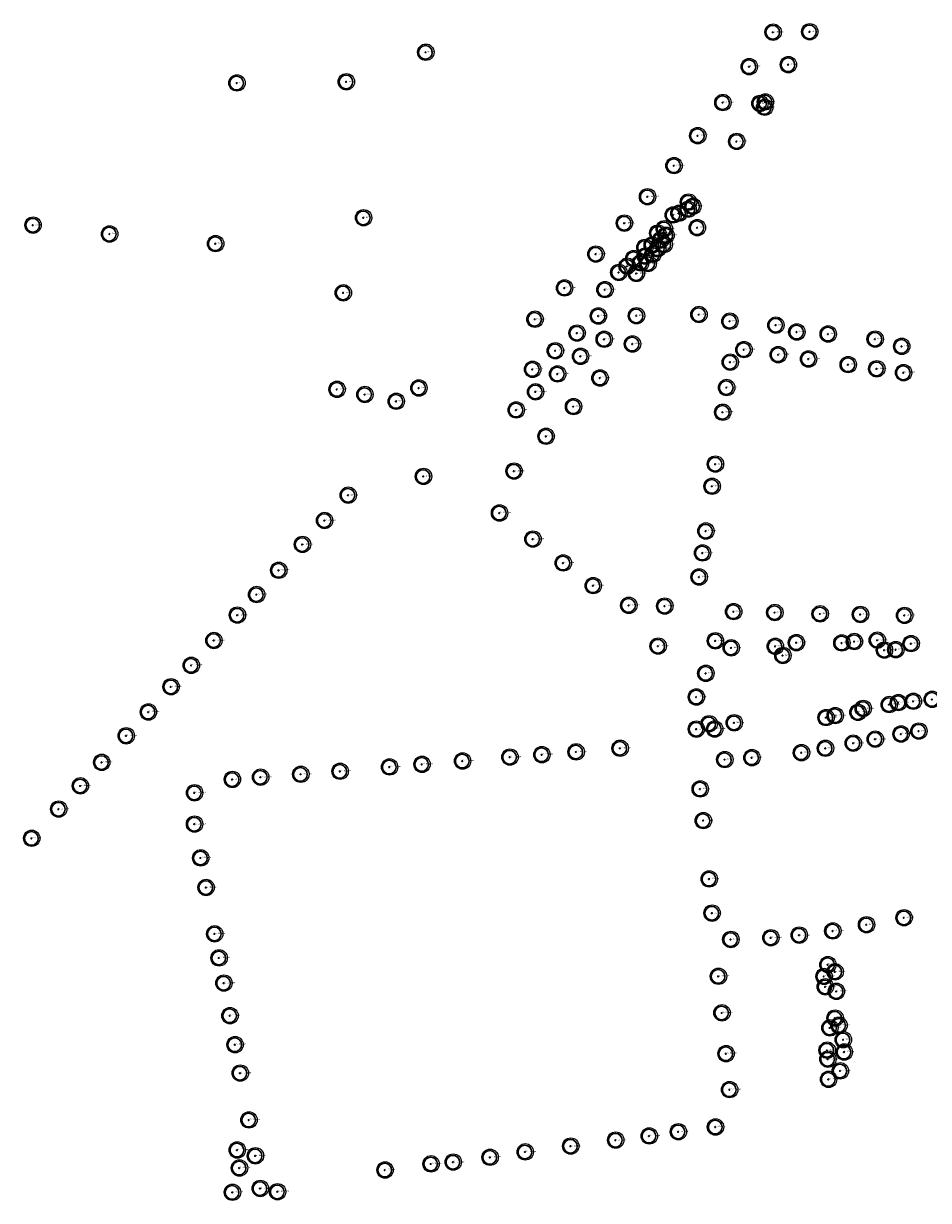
# Model space of a CAD drawing. Header units: metres. Extents: x 122855 to 145045, y 475575 to 480107.
# Tile 10 of 16: x 143686 to 144017, y 477922 to 478352. Entities that reach past the tile are written whole.
import ezdxf

# ---------------------------------------------------------------- set-up
doc = ezdxf.new("R2010")
doc.units = ezdxf.units.M
doc.header["$MEASUREMENT"] = 0
for name, color, linetype in [('0 - 6 meter', 52, 'Continuous'), ('12 - 15 meter', 65, 'Continuous'), ('15 - 18 meter', 83, 'Continuous'), ('18 - 24 meter', 58, 'Continuous'), ('20210609Boombeheer_Boombe', 7, 'Continuous'), ('24 meter en meer', 96, 'Continuous'), ('6 - 9 meter', 60, 'Continuous'), ('9 - 12 meter', 60, 'Continuous'), ('Hoogte onbekent', 10, 'Continuous')]:
    doc.layers.add(name, color=color, linetype=linetype)
doc.styles.get("Standard").update_dxf_attribs({"font": 'arial.ttf'})

# ---------------------------------------------------------------- blocks, each defined once
blk = doc.blocks.new('SGR-BOOM_01')
at = {"lineweight": 30, "ltscale": 0.1}
h = blk.add_hatch(color=7, dxfattribs=at)
edge = h.paths.add_edge_path()
edge.add_arc((0, 0), 0.15, 0, 360)
at = {"color": 7, "lineweight": 30}
for radius in [2.5, 0.045]:
    blk.add_circle((0, 0), radius, dxfattribs=at)
at = {"color": 7, "lineweight": 30, "ltscale": 0.1}
blk.add_circle((0, 0), 0.15, dxfattribs=at)
blk = doc.blocks.new('Cirkel 6meter')
blk.add_circle((0.13, 0.05), 3)

msp = doc.modelspace()

# ---------------------------------------------------------------- block references
at = {"layer": '20210609Boombeheer_Boombe'}
for name, p in [('Cirkel 6meter', (143960.284, 478349.257)), ('SGR-BOOM_01', (143960.284, 478349.257)), ('Cirkel 6meter', (143973.675, 478349.405)), ('SGR-BOOM_01', (143973.675, 478349.405)), ('Cirkel 6meter', (143833.287, 478341.925)), ('SGR-BOOM_01', (143833.287, 478341.925)), ('Cirkel 6meter', (143951.546, 478336.637)), ('SGR-BOOM_01', (143951.546, 478336.637)), ('Cirkel 6meter', (143965.862, 478337.386)), ('SGR-BOOM_01', (143965.862, 478337.386)), ('Cirkel 6meter', (143764.229, 478330.707)), ('SGR-BOOM_01', (143764.229, 478330.707)), ('Cirkel 6meter', (143804.22488, 478331.1166)), ('SGR-BOOM_01', (143804.22488, 478331.1166)), ('Cirkel 6meter', (143941.908, 478323.526)), ('SGR-BOOM_01', (143941.908, 478323.526)), ('Cirkel 6meter', (143955.444, 478323.2)), ('SGR-BOOM_01', (143955.444, 478323.2)), ('Cirkel 6meter', (143957.197, 478321.797)), ('Cirkel 6meter', (143957.468, 478323.765)), ('SGR-BOOM_01', (143957.197, 478321.797)), ('SGR-BOOM_01', (143957.468, 478323.765)), ('Cirkel 6meter', (143932.738, 478311.415)), ('SGR-BOOM_01', (143932.738, 478311.415)), ('Cirkel 6meter', (143946.966, 478309.313)), ('SGR-BOOM_01', (143946.966, 478309.313)), ('Cirkel 6meter', (143924.047, 478300.481)), ('SGR-BOOM_01', (143924.047, 478300.481)), ('Cirkel 6meter', (143914.359, 478289.091)), ('SGR-BOOM_01', (143914.359, 478289.091)), ('Cirkel 6meter', (143929.329, 478287.132)), ('SGR-BOOM_01', (143929.329, 478287.132)), ('Cirkel 6meter', (143923.776, 478282.44)), ('SGR-BOOM_01', (143923.776, 478282.44)), ('Cirkel 6meter', (143925.836, 478283.048)), ('SGR-BOOM_01', (143925.836, 478283.048)), ('Cirkel 6meter', (143929.194, 478284.526)), ('SGR-BOOM_01', (143929.194, 478284.526)), ('Cirkel 6meter', (143930.945, 478285.586)), ('SGR-BOOM_01', (143930.945, 478285.586)), ('Cirkel 6meter', (143689.65774, 478278.71774)), ('SGR-BOOM_01', (143689.65774, 478278.71774)), ('Cirkel 6meter', (143810.532, 478281.424)), ('SGR-BOOM_01', (143810.532, 478281.424)), ('Cirkel 6meter', (143905.911, 478279.449)), ('SGR-BOOM_01', (143905.911, 478279.449)), ('Cirkel 6meter', (143932.57, 478277.785)), ('Cirkel 6meter', (143717.66359, 478275.46706)), ('SGR-BOOM_01', (143717.66359, 478275.46706)), ('Cirkel 6meter', (143918.096, 478275.827)), ('SGR-BOOM_01', (143918.096, 478275.827)), ('Cirkel 6meter', (143919.127, 478273.245)), ('Cirkel 6meter', (143920.505, 478277.383)), ('SGR-BOOM_01', (143920.505, 478277.383)), ('Cirkel 6meter', (143921.133, 478274.998)), ('SGR-BOOM_01', (143921.133, 478274.998)), ('SGR-BOOM_01', (143932.57, 478277.785)), ('Cirkel 6meter', (143756.42164, 478271.96633)), ('SGR-BOOM_01', (143756.42164, 478271.96633)), ('Cirkel 6meter', (143913.391, 478270.571)), ('SGR-BOOM_01', (143913.391, 478270.571)), ('Cirkel 6meter', (143916.071, 478271.466)), ('SGR-BOOM_01', (143916.071, 478271.466)), ('Cirkel 6meter', (143918.052, 478270.119)), ('SGR-BOOM_01', (143918.052, 478270.119)), ('SGR-BOOM_01', (143919.127, 478273.245)), ('Cirkel 6meter', (143920.429, 478271.603)), ('SGR-BOOM_01', (143920.429, 478271.603)), ('Cirkel 6meter', (143895.502, 478268.135)), ('SGR-BOOM_01', (143895.502, 478268.135)), ('Cirkel 6meter', (143909.317, 478266.455)), ('SGR-BOOM_01', (143909.317, 478266.455)), ('Cirkel 6meter', (143911.802, 478264.925)), ('Cirkel 6meter', (143913.546, 478267.399)), ('SGR-BOOM_01', (143913.546, 478267.399)), ('Cirkel 6meter', (143914.567, 478264.686)), ('Cirkel 6meter', (143916.324, 478268.077)), ('SGR-BOOM_01', (143916.324, 478268.077)), ('Cirkel 6meter', (143903.872, 478261.416)), ('SGR-BOOM_01', (143903.872, 478261.416)), ('Cirkel 6meter', (143906.917, 478263.709)), ('SGR-BOOM_01', (143906.917, 478263.709)), ('Cirkel 6meter', (143910.3, 478261.059)), ('SGR-BOOM_01', (143910.3, 478261.059)), ('SGR-BOOM_01', (143911.802, 478264.925)), ('SGR-BOOM_01', (143914.567, 478264.686)), ('Cirkel 6meter', (143803.125, 478253.978)), ('SGR-BOOM_01', (143803.125, 478253.978)), ('Cirkel 6meter', (143884.028, 478255.76)), ('SGR-BOOM_01', (143884.028, 478255.76)), ('Cirkel 6meter', (143898.804, 478255.161)), ('SGR-BOOM_01', (143898.804, 478255.161)), ('Cirkel 6meter', (143873.207, 478244.334)), ('SGR-BOOM_01', (143873.207, 478244.334)), ('Cirkel 6meter', (143896.399, 478245.513)), ('SGR-BOOM_01', (143896.399, 478245.513)), ('Cirkel 6meter', (143910.317, 478245.603)), ('SGR-BOOM_01', (143910.317, 478245.603)), ('Cirkel 6meter', (143933.18, 478246.051)), ('SGR-BOOM_01', (143933.18, 478246.051)), ('Cirkel 6meter', (143944.474, 478243.6)), ('Cirkel 6meter', (143888.597, 478239.254)), ('SGR-BOOM_01', (143944.474, 478243.6)), ('Cirkel 6meter', (143961.32, 478242.157)), ('SGR-BOOM_01', (143961.32, 478242.157)), ('Cirkel 6meter', (143968.965, 478239.66)), ('SGR-BOOM_01', (143968.965, 478239.66)), ('Cirkel 6meter', (143980.43, 478238.916)), ('SGR-BOOM_01', (143888.597, 478239.254)), ('Cirkel 6meter', (143898.517, 478237.006)), ('SGR-BOOM_01', (143898.517, 478237.006)), ('Cirkel 6meter', (143908.855, 478235.281)), ('SGR-BOOM_01', (143908.855, 478235.281)), ('SGR-BOOM_01', (143980.43, 478238.916)), ('Cirkel 6meter', (143997.607, 478237.08)), ('SGR-BOOM_01', (143997.607, 478237.08)), ('Cirkel 6meter', (143880.647, 478232.815)), ('SGR-BOOM_01', (143880.647, 478232.815)), ('Cirkel 6meter', (143889.87, 478230.769)), ('SGR-BOOM_01', (143889.87, 478230.769)), ('Cirkel 6meter', (143949.628, 478233.219)), ('SGR-BOOM_01', (143949.628, 478233.219)), ('Cirkel 6meter', (143962.18, 478231.373)), ('SGR-BOOM_01', (143962.18, 478231.373)), ('Cirkel 6meter', (144007.323, 478234.413)), ('SGR-BOOM_01', (144007.323, 478234.413)), ('Cirkel 6meter', (143872.342, 478225.999)), ('Cirkel 6meter', (143944.607, 478228.636)), ('SGR-BOOM_01', (143944.607, 478228.636)), ('Cirkel 6meter', (143973.241, 478229.795)), ('SGR-BOOM_01', (143973.241, 478229.795)), ('Cirkel 6meter', (143987.741, 478227.73)), ('SGR-BOOM_01', (143987.741, 478227.73)), ('Cirkel 6meter', (143998.191, 478226.206)), ('SGR-BOOM_01', (143872.342, 478225.999)), ('Cirkel 6meter', (143881.481, 478224.318)), ('SGR-BOOM_01', (143881.481, 478224.318)), ('Cirkel 6meter', (143896.985, 478222.853)), ('SGR-BOOM_01', (143896.985, 478222.853)), ('SGR-BOOM_01', (143998.191, 478226.206)), ('Cirkel 6meter', (144008.005, 478224.778)), ('SGR-BOOM_01', (144008.005, 478224.778)), ('Cirkel 6meter', (143800.817, 478218.689)), ('SGR-BOOM_01', (143800.817, 478218.689)), ('Cirkel 6meter', (143830.766, 478219.181)), ('SGR-BOOM_01', (143830.766, 478219.181)), ('Cirkel 6meter', (143873.422, 478217.79)), ('Cirkel 6meter', (143943.287, 478219.355)), ('SGR-BOOM_01', (143943.287, 478219.355)), ('Cirkel 6meter', (143811.007, 478216.808)), ('SGR-BOOM_01', (143811.007, 478216.808)), ('Cirkel 6meter', (143822.473, 478214.338)), ('SGR-BOOM_01', (143822.473, 478214.338)), ('SGR-BOOM_01', (143873.422, 478217.79)), ('Cirkel 6meter', (143866.347, 478211.163)), ('SGR-BOOM_01', (143866.347, 478211.163)), ('Cirkel 6meter', (143887.305, 478212.397)), ('SGR-BOOM_01', (143887.305, 478212.397)), ('Cirkel 6meter', (143941.867, 478210.331)), ('SGR-BOOM_01', (143941.867, 478210.331)), ('Cirkel 6meter', (143877.266, 478201.541)), ('SGR-BOOM_01', (143877.266, 478201.541)), ('Cirkel 6meter', (143865.553, 478188.81)), ('SGR-BOOM_01', (143865.553, 478188.81)), ('Cirkel 6meter', (143939.196, 478191.365)), ('SGR-BOOM_01', (143939.196, 478191.365)), ('Cirkel 6meter', (143832.42869, 478186.87372)), ('SGR-BOOM_01', (143832.42869, 478186.87372)), ('Cirkel 6meter', (143937.978, 478183.276)), ('Cirkel 6meter', (143804.912, 478180.003)), ('SGR-BOOM_01', (143804.912, 478180.003)), ('SGR-BOOM_01', (143937.978, 478183.276)), ('Cirkel 6meter', (143796.269, 478170.752)), ('SGR-BOOM_01', (143796.269, 478170.752)), ('Cirkel 6meter', (143860.24, 478173.491)), ('SGR-BOOM_01', (143860.24, 478173.491)), ('Cirkel 6meter', (143935.717, 478166.899)), ('SGR-BOOM_01', (143935.717, 478166.899)), ('Cirkel 6meter', (143788.176, 478162.005)), ('SGR-BOOM_01', (143788.176, 478162.005)), ('Cirkel 6meter', (143872.462, 478163.953)), ('SGR-BOOM_01', (143872.462, 478163.953)), ('Cirkel 6meter', (143934.49, 478158.904)), ('SGR-BOOM_01', (143934.49, 478158.904)), ('Cirkel 6meter', (143883.556, 478155.239)), ('SGR-BOOM_01', (143883.556, 478155.239)), ('Cirkel 6meter', (143779.512, 478152.56)), ('SGR-BOOM_01', (143779.512, 478152.56)), ('Cirkel 6meter', (143933.238, 478150.095)), ('SGR-BOOM_01', (143933.238, 478150.095)), ('Cirkel 6meter', (143894.498, 478146.951)), ('SGR-BOOM_01', (143894.498, 478146.951)), ('Cirkel 6meter', (143771.429, 478143.687)), ('SGR-BOOM_01', (143771.429, 478143.687)), ('Cirkel 6meter', (143764.395, 478136.18)), ('SGR-BOOM_01', (143764.395, 478136.18)), ('Cirkel 6meter', (143907.526, 478139.733)), ('SGR-BOOM_01', (143907.526, 478139.733)), ('Cirkel 6meter', (143920.667, 478139.48)), ('SGR-BOOM_01', (143920.667, 478139.48)), ('Cirkel 6meter', (143945.853, 478137.45)), ('SGR-BOOM_01', (143945.853, 478137.45)), ('Cirkel 6meter', (143960.908, 478137.118)), ('SGR-BOOM_01', (143960.908, 478137.118)), ('Cirkel 6meter', (143977.493, 478136.627)), ('SGR-BOOM_01', (143977.493, 478136.627)), ('Cirkel 6meter', (143992.224, 478136.401)), ('SGR-BOOM_01', (143992.224, 478136.401)), ('Cirkel 6meter', (144008.376, 478136.062)), ('SGR-BOOM_01', (144008.376, 478136.062)), ('Cirkel 6meter', (143998.395, 478127.003)), ('Cirkel 6meter', (143755.795, 478126.892)), ('SGR-BOOM_01', (143755.795, 478126.892)), ('Cirkel 6meter', (143918.243, 478124.859)), ('SGR-BOOM_01', (143918.243, 478124.859)), ('Cirkel 6meter', (143939.18, 478126.778)), ('SGR-BOOM_01', (143939.18, 478126.778)), ('Cirkel 6meter', (143944.974, 478124.207)), ('SGR-BOOM_01', (143944.974, 478124.207)), ('Cirkel 6meter', (143961.089, 478124.767)), ('SGR-BOOM_01', (143961.089, 478124.767)), ('Cirkel 6meter', (143968.805, 478126.099)), ('SGR-BOOM_01', (143968.805, 478126.099)), ('Cirkel 6meter', (143985.428, 478126.006)), ('SGR-BOOM_01', (143985.428, 478126.006)), ('Cirkel 6meter', (143990.002, 478126.51)), ('SGR-BOOM_01', (143990.002, 478126.51)), ('SGR-BOOM_01', (143998.395, 478127.003)), ('Cirkel 6meter', (144000.989, 478123.384)), ('SGR-BOOM_01', (144000.989, 478123.384)), ('Cirkel 6meter', (144005.163, 478123.539)), ('SGR-BOOM_01', (144005.163, 478123.539)), ('Cirkel 6meter', (144010.744, 478125.753)), ('SGR-BOOM_01', (144010.744, 478125.753)), ('Cirkel 6meter', (143963.85, 478121.415)), ('SGR-BOOM_01', (143963.85, 478121.415)), ('Cirkel 6meter', (143747.527, 478117.807)), ('SGR-BOOM_01', (143747.527, 478117.807)), ('Cirkel 6meter', (143935.68751, 478114.8875)), ('SGR-BOOM_01', (143935.68751, 478114.8875)), ('Cirkel 6meter', (143740.122, 478109.975)), ('SGR-BOOM_01', (143740.122, 478109.975)), ('Cirkel 6meter', (143932.22252, 478106.22499)), ('SGR-BOOM_01', (143932.22252, 478106.22499)), ('Cirkel 6meter', (143993.2272, 478102.04846)), ('SGR-BOOM_01', (143993.2272, 478102.04846)), ('Cirkel 6meter', (144002.75562, 478103.47772)), ('SGR-BOOM_01', (144002.75562, 478103.47772)), ('Cirkel 6meter', (144006.0906, 478104.19234)), ('SGR-BOOM_01', (144006.0906, 478104.19234)), ('Cirkel 6meter', (144011.56941, 478104.66876)), ('SGR-BOOM_01', (144011.56941, 478104.66876)), ('Cirkel 6meter', (144018.47753, 478105.38342)), ('SGR-BOOM_01', (144018.47753, 478105.38342)), ('Cirkel 6meter', (143731.844, 478100.75)), ('SGR-BOOM_01', (143731.844, 478100.75)), ('Cirkel 6meter', (143979.64923, 478098.71351)), ('SGR-BOOM_01', (143979.64923, 478098.71351)), ('Cirkel 6meter', (143982.98416, 478099.42814)), ('SGR-BOOM_01', (143982.98416, 478099.42814)), ('Cirkel 6meter', (143991.32153, 478100.61918)), ('SGR-BOOM_01', (143991.32153, 478100.61918)), ('Cirkel 6meter', (143932.235, 478094.488)), ('SGR-BOOM_01', (143932.235, 478094.488)), ('Cirkel 6meter', (143936.89596, 478096.45049)), ('SGR-BOOM_01', (143936.89596, 478096.45049)), ('Cirkel 6meter', (143938.9207, 478094.54479)), ('SGR-BOOM_01', (143938.9207, 478094.54479)), ('Cirkel 6meter', (143946.06154, 478096.80781)), ('SGR-BOOM_01', (143946.06154, 478096.80781)), ('Cirkel 6meter', (144007.073, 478092.699)), ('Cirkel 6meter', (144013.587, 478093.769)), ('SGR-BOOM_01', (144013.587, 478093.769)), ('Cirkel 6meter', (143723.731, 478092.049)), ('SGR-BOOM_01', (143723.731, 478092.049)), ('Cirkel 6meter', (143989.608, 478089.365)), ('SGR-BOOM_01', (143989.608, 478089.365)), ('Cirkel 6meter', (143997.646, 478090.826)), ('SGR-BOOM_01', (143997.646, 478090.826)), ('SGR-BOOM_01', (144007.073, 478092.699)), ('Cirkel 6meter', (143864.053, 478084.281)), ('Cirkel 6meter', (143875.735, 478085.153)), ('SGR-BOOM_01', (143875.735, 478085.153)), ('Cirkel 6meter', (143888.258, 478086.172)), ('SGR-BOOM_01', (143888.258, 478086.172)), ('Cirkel 6meter', (143904.339, 478087.51)), ('SGR-BOOM_01', (143904.339, 478087.51)), ('Cirkel 6meter', (143952.543, 478084.066)), ('Cirkel 6meter', (143970.658, 478085.878)), ('SGR-BOOM_01', (143970.658, 478085.878)), ('Cirkel 6meter', (143979.441, 478087.487)), ('SGR-BOOM_01', (143979.441, 478087.487)), ('Cirkel 6meter', (143714.77, 478082.337)), ('SGR-BOOM_01', (143714.77, 478082.337)), ('Cirkel 6meter', (143820.038, 478080.669)), ('SGR-BOOM_01', (143820.038, 478080.669)), ('Cirkel 6meter', (143831.903, 478081.629)), ('SGR-BOOM_01', (143831.903, 478081.629)), ('Cirkel 6meter', (143846.734, 478082.836)), ('SGR-BOOM_01', (143846.734, 478082.836)), ('SGR-BOOM_01', (143864.053, 478084.281)), ('Cirkel 6meter', (143942.618, 478083.363)), ('SGR-BOOM_01', (143942.618, 478083.363)), ('SGR-BOOM_01', (143952.543, 478084.066)), ('Cirkel 6meter', (143762.563, 478076.098)), ('SGR-BOOM_01', (143762.563, 478076.098)), ('Cirkel 6meter', (143772.879, 478076.921)), ('SGR-BOOM_01', (143772.879, 478076.921)), ('Cirkel 6meter', (143787.581, 478078.003)), ('SGR-BOOM_01', (143787.581, 478078.003)), ('Cirkel 6meter', (143801.941, 478079.088)), ('SGR-BOOM_01', (143801.941, 478079.088)), ('Cirkel 6meter', (143706.972, 478073.758)), ('SGR-BOOM_01', (143706.972, 478073.758)), ('Cirkel 6meter', (143748.723, 478071.224)), ('Cirkel 6meter', (143933.62, 478072.631)), ('SGR-BOOM_01', (143933.62, 478072.631)), ('SGR-BOOM_01', (143748.723, 478071.224)), ('Cirkel 6meter', (143699.039, 478065.259)), ('SGR-BOOM_01', (143699.039, 478065.259)), ('Cirkel 6meter', (143748.712, 478059.774)), ('SGR-BOOM_01', (143748.712, 478059.774)), ('Cirkel 6meter', (143934.767, 478061.064)), ('SGR-BOOM_01', (143934.767, 478061.064)), ('Cirkel 6meter', (143689.171, 478054.596)), ('SGR-BOOM_01', (143689.171, 478054.596)), ('Cirkel 6meter', (143750.968, 478047.422)), ('SGR-BOOM_01', (143750.968, 478047.422)), ('Cirkel 6meter', (143752.933, 478036.607)), ('Cirkel 6meter', (143936.922, 478039.738)), ('SGR-BOOM_01', (143936.922, 478039.738)), ('SGR-BOOM_01', (143752.933, 478036.607)), ('Cirkel 6meter', (143937.966, 478027.23)), ('SGR-BOOM_01', (143937.966, 478027.23)), ('Cirkel 6meter', (144008.163, 478025.55)), ('SGR-BOOM_01', (144008.163, 478025.55)), ('Cirkel 6meter', (143756.087, 478019.667)), ('Cirkel 6meter', (143982.128, 478020.73)), ('SGR-BOOM_01', (143982.128, 478020.73)), ('Cirkel 6meter', (143994.444, 478022.994)), ('SGR-BOOM_01', (143994.444, 478022.994)), ('SGR-BOOM_01', (143756.087, 478019.667)), ('Cirkel 6meter', (143944.83048, 478017.60236)), ('SGR-BOOM_01', (143944.83048, 478017.60236)), ('Cirkel 6meter', (143959.482, 478018.223)), ('SGR-BOOM_01', (143959.482, 478018.223)), ('Cirkel 6meter', (143969.835, 478019.186)), ('SGR-BOOM_01', (143969.835, 478019.186)), ('Cirkel 6meter', (143757.694, 478010.87)), ('SGR-BOOM_01', (143757.694, 478010.87)), ('Cirkel 6meter', (143980.33398, 478008.39904)), ('SGR-BOOM_01', (143980.33398, 478008.39904)), ('Cirkel 6meter', (143940.298, 478004.146)), ('SGR-BOOM_01', (143940.298, 478004.146)), ('Cirkel 6meter', (143978.90467, 478004.11125)), ('SGR-BOOM_01', (143978.90467, 478004.11125)), ('Cirkel 6meter', (143982.95428, 478005.77874)), ('SGR-BOOM_01', (143982.95428, 478005.77874)), ('Cirkel 6meter', (143759.457, 478001.66)), ('SGR-BOOM_01', (143759.457, 478001.66)), ('Cirkel 6meter', (143979.38108, 478000.2999)), ('SGR-BOOM_01', (143979.38108, 478000.2999)), ('Cirkel 6meter', (143983.43069, 477998.63244)), ('SGR-BOOM_01', (143983.43069, 477998.63244)), ('Cirkel 6meter', (143761.671, 477989.759)), ('Cirkel 6meter', (143941.592, 477990.782)), ('SGR-BOOM_01', (143941.592, 477990.782)), ('SGR-BOOM_01', (143761.671, 477989.759)), ('Cirkel 6meter', (143981.0486, 477985.29268)), ('Cirkel 6meter', (143982.95428, 477988.86581)), ('SGR-BOOM_01', (143982.95428, 477988.86581)), ('Cirkel 6meter', (143984.38353, 477986.24552)), ('SGR-BOOM_01', (143984.38353, 477986.24552)), ('SGR-BOOM_01', (143981.0486, 477985.29268)), ('Cirkel 6meter', (143985.94892, 477980.96098)), ('Cirkel 6meter', (143763.539, 477979.161)), ('SGR-BOOM_01', (143763.539, 477979.161)), ('Cirkel 6meter', (143980.03783, 477977.13836)), ('SGR-BOOM_01', (143980.03783, 477977.13836)), ('Cirkel 6meter', (143986.2892, 477976.47892)), ('SGR-BOOM_01', (143985.94892, 477980.96098)), ('Cirkel 6meter', (143943.089, 477975.866)), ('SGR-BOOM_01', (143943.089, 477975.866)), ('Cirkel 6meter', (143980.33398, 477973.85859)), ('SGR-BOOM_01', (143980.33398, 477973.85859)), ('SGR-BOOM_01', (143986.2892, 477976.47892)), ('Cirkel 6meter', (143765.443, 477968.756)), ('SGR-BOOM_01', (143765.443, 477968.756)), ('Cirkel 6meter', (143984.85995, 477969.57083)), ('SGR-BOOM_01', (143984.85995, 477969.57083)), ('Cirkel 6meter', (143980.57219, 477966.47408)), ('SGR-BOOM_01', (143980.57219, 477966.47408)), ('Cirkel 6meter', (143944.386, 477962.716)), ('SGR-BOOM_01', (143944.386, 477962.716)), ('Cirkel 6meter', (143768.626, 477951.628)), ('SGR-BOOM_01', (143768.626, 477951.628)), ('Cirkel 6meter', (143925.637, 477947.313)), ('SGR-BOOM_01', (143925.637, 477947.313)), ('Cirkel 6meter', (143939.221, 477949.059)), ('SGR-BOOM_01', (143939.221, 477949.059)), ('Cirkel 6meter', (143886.287, 477942.076)), ('Cirkel 6meter', (143902.719, 477944.257)), ('SGR-BOOM_01', (143902.719, 477944.257)), ('Cirkel 6meter', (143915.007, 477945.788)), ('SGR-BOOM_01', (143915.007, 477945.788)), ('Cirkel 6meter', (143764.329, 477940.645)), ('SGR-BOOM_01', (143764.329, 477940.645)), ('Cirkel 6meter', (143770.978, 477938.527)), ('SGR-BOOM_01', (143770.978, 477938.527)), ('Cirkel 6meter', (143856.794, 477937.998)), ('Cirkel 6meter', (143869.649, 477939.96)), ('SGR-BOOM_01', (143869.649, 477939.96)), ('SGR-BOOM_01', (143886.287, 477942.076)), ('Cirkel 6meter', (143765.136, 477934.074)), ('SGR-BOOM_01', (143765.136, 477934.074)), ('Cirkel 6meter', (143818.376, 477933.336)), ('Cirkel 6meter', (143835.195, 477935.576)), ('SGR-BOOM_01', (143835.195, 477935.576)), ('Cirkel 6meter', (143843.303, 477936.228)), ('SGR-BOOM_01', (143843.303, 477936.228)), ('SGR-BOOM_01', (143856.794, 477937.998)), ('SGR-BOOM_01', (143818.376, 477933.336)), ('Cirkel 6meter', (143762.586, 477925.196)), ('Cirkel 6meter', (143772.756, 477926.584)), ('SGR-BOOM_01', (143772.756, 477926.584)), ('Cirkel 6meter', (143779.05997, 477925.39225)), ('SGR-BOOM_01', (143779.05997, 477925.39225)), ('SGR-BOOM_01', (143762.586, 477925.196))]:
    msp.add_blockref(name, p, dxfattribs=at)

# ---------------------------------------------------------------- texts
at = {"layer": '0 - 6 meter', "char_height": 0.5, "attachment_point": 7}
for insert in [(143833.287, 478341.925), (143804.22488, 478331.1166), (143810.532, 478281.424), (143689.65774, 478278.71774), (143932.57, 478277.785), (143717.66359, 478275.46706), (143756.42164, 478271.96633), (143803.125, 478253.978), (143961.32, 478242.157), (143968.965, 478239.66), (143997.607, 478237.08), (144007.323, 478234.413), (143811.007, 478216.808), (143822.473, 478214.338), (143832.42869, 478186.87372), (144000.989, 478123.384), (144013.587, 478093.769), (143944.83048, 478017.60236)]:
    msp.add_mtext('0 - 6 meter', dxfattribs=dict(at, insert=insert))
at = {"layer": '12 - 15 meter', "char_height": 0.5, "attachment_point": 7}
for insert in [(143923.776, 478282.44), (143925.836, 478283.048), (143905.911, 478279.449), (143918.096, 478275.827), (143920.505, 478277.383), (143916.071, 478271.466), (143919.127, 478273.245), (143920.429, 478271.603), (143921.133, 478274.998), (143913.391, 478270.571), (143913.546, 478267.399), (143916.324, 478268.077), (143918.052, 478270.119), (143906.917, 478263.709), (143909.317, 478266.455), (143911.802, 478264.925), (143914.567, 478264.686), (143910.3, 478261.059), (143884.028, 478255.76), (143898.804, 478255.161), (143873.207, 478244.334), (143898.517, 478237.006), (143949.628, 478233.219), (143889.87, 478230.769), (143973.241, 478229.795), (143881.481, 478224.318), (143998.191, 478226.206), (143873.422, 478217.79), (143866.347, 478211.163), (143941.867, 478210.331), (143865.553, 478188.81), (143860.24, 478173.491), (143796.269, 478170.752), (143872.462, 478163.953), (143788.176, 478162.005), (143883.556, 478155.239), (143779.512, 478152.56), (143894.498, 478146.951), (143771.429, 478143.687), (143764.395, 478136.18), (143755.795, 478126.892), (143998.395, 478127.003), (143918.243, 478124.859), (143747.527, 478117.807), (143740.122, 478109.975), (143731.844, 478100.75), (143723.731, 478092.049), (143997.646, 478090.826), (144007.073, 478092.699), (143904.339, 478087.51), (143989.608, 478089.365), (143714.77, 478082.337), (143846.734, 478082.836), (143864.053, 478084.281), (143875.735, 478085.153), (143888.258, 478086.172), (143787.581, 478078.003), (143801.941, 478079.088), (143820.038, 478080.669), (143831.903, 478081.629), (143706.972, 478073.758), (143772.879, 478076.921), (143748.723, 478071.224), (143748.712, 478059.774), (143750.968, 478047.422), (143752.933, 478036.607), (143756.087, 478019.667), (143959.482, 478018.223), (143969.835, 478019.186), (143982.128, 478020.73), (143757.694, 478010.87), (143759.457, 478001.66), (143940.298, 478004.146), (143941.592, 477990.782), (143763.539, 477979.161), (143943.089, 477975.866), (143980.33398, 477973.85859), (143765.443, 477968.756), (143944.386, 477962.716), (143768.626, 477951.628), (143915.007, 477945.788), (143764.329, 477940.645), (143886.287, 477942.076), (143770.978, 477938.527), (143843.303, 477936.228), (143856.794, 477937.998), (143869.649, 477939.96), (143765.136, 477934.074), (143835.195, 477935.576), (143762.586, 477925.196), (143772.756, 477926.584), (143779.05997, 477925.39225)]:
    msp.add_mtext('12 - 15 meter', dxfattribs=dict(at, insert=insert))
at = {"layer": '15 - 18 meter', "char_height": 0.5, "attachment_point": 7}
for insert in [(143960.284, 478349.257), (143951.546, 478336.637), (143941.908, 478323.526), (143932.738, 478311.415), (143924.047, 478300.481), (143914.359, 478289.091), (143962.18, 478231.373), (144008.005, 478224.778), (143907.526, 478139.733), (143920.667, 478139.48), (144011.56941, 478104.66876), (143991.32153, 478100.61918), (143993.2272, 478102.04846), (143980.33398, 478008.39904), (143982.95428, 478005.77874), (143978.90467, 478004.11125), (143979.38108, 478000.2999), (143983.43069, 477998.63244), (143982.95428, 477988.86581), (143981.0486, 477985.29268), (143984.38353, 477986.24552), (143980.57219, 477966.47408), (143984.85995, 477969.57083)]:
    msp.add_mtext('15 - 18 meter', dxfattribs=dict(at, insert=insert))
at = {"layer": '18 - 24 meter', "char_height": 0.5, "attachment_point": 7}
for insert in [(144006.0906, 478104.19234), (143982.98416, 478099.42814), (144002.75562, 478103.47772), (143936.89596, 478096.45049), (143979.64923, 478098.71351), (143938.9207, 478094.54479)]:
    msp.add_mtext('18 - 24 meter', dxfattribs=dict(at, insert=insert))
at = {"layer": '24 meter en meer', "insert": (143764.229, 478330.707), "char_height": 0.2, "attachment_point": 7}
msp.add_mtext('> 24 meter', dxfattribs=at)
at = {"layer": '6 - 9 meter', "char_height": 0.5, "attachment_point": 7}
for insert in [(143965.862, 478337.386), (143929.194, 478284.526), (143896.399, 478245.513), (143933.18, 478246.051), (143944.474, 478243.6), (143980.43, 478238.916), (143830.766, 478219.181), (143945.853, 478137.45), (143960.908, 478137.118), (143992.224, 478136.401), (143939.18, 478126.778), (143961.089, 478124.767), (143994.444, 478022.994), (143985.94892, 477980.96098)]:
    msp.add_mtext('6 - 9 meter', dxfattribs=dict(at, insert=insert))
at = {"layer": '9 - 12 meter', "char_height": 0.5, "attachment_point": 7}
for insert in [(143973.675, 478349.405), (143955.444, 478323.2), (143957.468, 478323.765), (143957.197, 478321.797), (143946.966, 478309.313), (143895.502, 478268.135), (143903.872, 478261.416), (143910.317, 478245.603), (143888.597, 478239.254), (143880.647, 478232.815), (143908.855, 478235.281), (143944.607, 478228.636), (143872.342, 478225.999), (143987.741, 478227.73), (143896.985, 478222.853), (143800.817, 478218.689), (143943.287, 478219.355), (143887.305, 478212.397), (143877.266, 478201.541), (143939.196, 478191.365), (143937.978, 478183.276), (143804.912, 478180.003), (143935.717, 478166.899), (143934.49, 478158.904), (143933.238, 478150.095), (143977.493, 478136.627), (144008.376, 478136.062), (143968.805, 478126.099), (143985.428, 478126.006), (143990.002, 478126.51), (144010.744, 478125.753), (143944.974, 478124.207), (143963.85, 478121.415), (144005.163, 478123.539), (143935.68751, 478114.8875), (143932.22252, 478106.22499), (143946.06154, 478096.80781), (143932.235, 478094.488), (143979.441, 478087.487), (143942.618, 478083.363), (143952.543, 478084.066), (143970.658, 478085.878), (143762.563, 478076.098), (143933.62, 478072.631), (143699.039, 478065.259), (143934.767, 478061.064), (143689.171, 478054.596), (143936.922, 478039.738), (143937.966, 478027.23), (144008.163, 478025.55), (143761.671, 477989.759), (143980.03783, 477977.13836), (143986.2892, 477976.47892), (143939.221, 477949.059), (143925.637, 477947.313), (143902.719, 477944.257), (143818.376, 477933.336)]:
    msp.add_mtext('9 - 12 meter', dxfattribs=dict(at, insert=insert))
at = {"layer": 'Hoogte onbekent', "char_height": 0.5, "attachment_point": 7}
for insert in [(143929.329, 478287.132), (143930.945, 478285.586)]:
    msp.add_mtext('Niet ingevuld', dxfattribs=dict(at, insert=insert))

doc.saveas('drawing.dxf')
